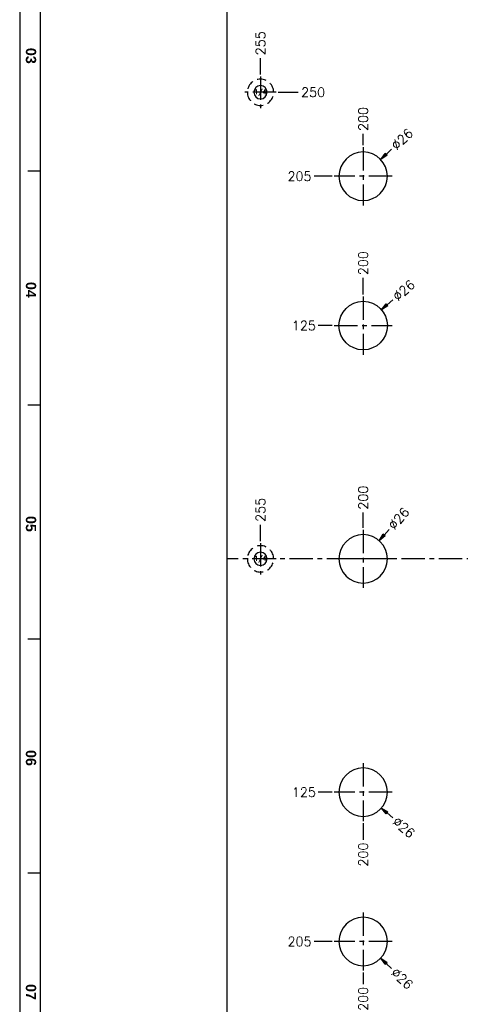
# Model space of a CAD drawing. Extents: x 2651 to 11825, y -3833 to 1075.
# Tile 55 of 256: x 2651 to 2887, y -2386 to -1858. Entities that reach past the tile are written whole.
import ezdxf
from ezdxf.enums import TextEntityAlignment as Align

# ---------------------------------------------------------------- set-up
doc = ezdxf.new("R2010")
doc.units = 0
doc.header["$LTSCALE"] = 10
doc.linetypes.add('CENTER', pattern=[2, 1.25, -0.25, 0.25, -0.25])
doc.linetypes.add('DASHED', pattern=[0.75, 0.5, -0.25])
doc.layers.get('0').update_dxf_attribs({"linetype": 'CONTINUOUS'})
doc.layers.get('Defpoints').update_dxf_attribs({"linetype": 'CONTINUOUS'})
for name, color, linetype in [('2', 7, 'CONTINUOUS'), ('95', 7, 'CONTINUOUS'), ('BOX', 4, 'CONTINUOUS'), ('CEN', 1, 'CENTER'), ('DIM', 3, 'CONTINUOUS'), ('TEXT', 4, 'CONTINUOUS')]:
    doc.layers.add(name, color=color, linetype=linetype)
doc.styles.get("Standard").update_dxf_attribs({"font": 'romans.shx'})
doc.dimstyles.new('T5', dxfattribs={"dimtxt": 5, "dimasz": 4, "dimexe": 1.5, "dimexo": 1, "dimgap": 1.5, "dimtad": 0, "dimrnd": 1.38778e-17, "dimzin": 9, "dimdsep": 46, "dimtxsty": 'Standard', "dimblk": 'CLOSED', "dimcen": 0, "dimclrd": 3, "dimclre": 3, "dimclrt": 3, "dimazin": 2, "dimtfac": 0.75, "dimtofl": 0, "dimtmove": 0, "dimatfit": 3, "dimfxl": 0, "dimtolj": 1, "dimarcsym": 0})

# ---------------------------------------------------------------- blocks, each defined once
blk = doc.blocks.new('*D2553')
at = {"layer": 'Defpoints', "color": 0}
for p in [(2761.68, -1616.5), (2761.68, -1624.36), (3034.68, -2147.36)]:
    blk.add_point(p, dxfattribs=at)
at = {"layer": 'DIM', "color": 3, "lineweight": -2}
blk.add_line((2761.68, -1623.36), (2761.68, -1616.5), dxfattribs=at)
at = {"layer": 'DIM', "color": 3, "insert": (2761.68, -1608.57), "char_height": 5, "attachment_point": 5, "rotation": 90}
blk.add_mtext('\\A1;273', dxfattribs=at)
blk = doc.blocks.new('_Closed')
at = {"color": 0, "linetype": 'ByBlock', "lineweight": -2}
for p, q in [((-1, 0.17), (0, 0)), ((-1, 0.17), (-1, -0.17)), ((0, 0), (-1, -0.17)), ((0, 0), (-1, 0))]:
    blk.add_line(p, q, dxfattribs=at)
blk = doc.blocks.new('*D2554')
at = {"layer": 'Defpoints', "color": 0}
for p in [(2779.68, -1616.5), (2779.68, -1633.9), (3034.68, -2147.36)]:
    blk.add_point(p, dxfattribs=at)
at = {"layer": 'DIM', "color": 3, "lineweight": -2}
blk.add_line((2779.68, -1632.9), (2779.68, -1616.5), dxfattribs=at)
at = {"layer": 'DIM', "color": 3, "insert": (2779.68, -1608.57), "char_height": 5, "attachment_point": 5, "rotation": 90}
blk.add_mtext('\\A1;255', dxfattribs=at)
blk = doc.blocks.new('*D2568')
at = {"layer": 'Defpoints', "color": 0}
for p in [(3034.68, -2147.36), (2779.68, -2636.15), (2779.68, -2643.9)]:
    blk.add_point(p, dxfattribs=at)
at = {"layer": 'DIM', "color": 3, "lineweight": -2}
blk.add_line((2779.68, -2642.9), (2779.68, -2636.15), dxfattribs=at)
at = {"layer": 'DIM', "color": 3, "insert": (2779.68, -2628.22), "char_height": 5, "attachment_point": 5, "rotation": 90}
blk.add_mtext('\\A1;255', dxfattribs=at)
blk = doc.blocks.new('*D2569')
at = {"layer": 'Defpoints', "color": 0}
for p in [(3034.68, -2147.36), (2788.14, -2652.36), (2796.27, -2652.36)]:
    blk.add_point(p, dxfattribs=at)
at = {"layer": 'DIM', "color": 3, "lineweight": -2}
blk.add_line((2789.14, -2652.36), (2796.27, -2652.36), dxfattribs=at)
at = {"layer": 'DIM', "color": 3, "insert": (2804.2, -2652.36), "char_height": 5, "attachment_point": 5}
blk.add_mtext('\\A1;505', dxfattribs=at)
blk = doc.blocks.new('*D2572')
at = {"layer": 'Defpoints', "color": 0}
for p in [(2788.14, -1642.36), (2799.02, -1642.36), (3034.68, -2147.36)]:
    blk.add_point(p, dxfattribs=at)
at = {"layer": 'DIM', "color": 3, "lineweight": -2}
blk.add_line((2789.14, -1642.36), (2799.02, -1642.36), dxfattribs=at)
at = {"layer": 'DIM', "color": 3, "insert": (2806.95, -1642.36), "char_height": 5, "attachment_point": 5}
blk.add_mtext('\\A1;505', dxfattribs=at)
blk = doc.blocks.new('*D2578')
at = {"layer": 'Defpoints', "color": 0}
for p in [(2834.68, -1712.91), (2834.68, -1721.76), (3034.68, -2147.36)]:
    blk.add_point(p, dxfattribs=at)
at = {"layer": 'DIM', "color": 3, "lineweight": -2}
blk.add_line((2834.68, -1720.76), (2834.68, -1712.91), dxfattribs=at)
at = {"layer": 'DIM', "color": 3, "insert": (2834.68, -1704.98), "char_height": 5, "attachment_point": 5, "rotation": 90}
blk.add_mtext('\\A1;200', dxfattribs=at)
blk = doc.blocks.new('*D2579')
at = {"layer": 'Defpoints', "color": 0}
for p in [(2809.37, -1737.36), (2819.08, -1737.36), (3034.68, -2147.36)]:
    blk.add_point(p, dxfattribs=at)
at = {"layer": 'DIM', "color": 3, "lineweight": -2}
blk.add_line((2818.08, -1737.36), (2809.37, -1737.36), dxfattribs=at)
at = {"layer": 'DIM', "color": 3, "insert": (2801.45, -1737.36), "char_height": 5, "attachment_point": 5}
blk.add_mtext('\\A1;410', dxfattribs=at)
blk = doc.blocks.new('*D2580')
at = {"layer": 'Defpoints', "color": 0}
for p in [(2809.37, -1772.36), (2819.08, -1772.36), (3034.68, -2147.36)]:
    blk.add_point(p, dxfattribs=at)
at = {"layer": 'DIM', "color": 3, "lineweight": -2}
blk.add_line((2818.08, -1772.36), (2809.37, -1772.36), dxfattribs=at)
at = {"layer": 'DIM', "color": 3, "insert": (2801.45, -1772.36), "char_height": 5, "attachment_point": 5}
blk.add_mtext('\\A1;375', dxfattribs=at)
blk = doc.blocks.new('*D2592')
at = {"layer": 'Defpoints', "color": 0}
for p in [(2834.68, -1919.58), (2834.68, -1926.76), (3034.68, -2147.36)]:
    blk.add_point(p, dxfattribs=at)
at = {"layer": 'DIM', "color": 3, "lineweight": -2}
blk.add_line((2834.68, -1925.76), (2834.68, -1919.58), dxfattribs=at)
at = {"layer": 'DIM', "color": 3, "insert": (2834.68, -1911.65), "char_height": 5, "attachment_point": 5, "rotation": 90}
blk.add_mtext('\\A1;200', dxfattribs=at)
blk = doc.blocks.new('*D2593')
at = {"layer": 'Defpoints', "color": 0}
for p in [(2808.52, -1942.36), (2819.08, -1942.36), (3034.68, -2147.36)]:
    blk.add_point(p, dxfattribs=at)
at = {"layer": 'DIM', "color": 3, "lineweight": -2}
blk.add_line((2818.08, -1942.36), (2808.52, -1942.36), dxfattribs=at)
at = {"layer": 'DIM', "color": 3, "insert": (2800.59, -1942.36), "char_height": 5, "attachment_point": 5}
blk.add_mtext('\\A1;205', dxfattribs=at)
blk = doc.blocks.new('*D2594')
at = {"layer": 'Defpoints', "color": 0}
for p in [(2779.68, -1879.04), (2779.68, -1888.9), (3034.68, -2147.36)]:
    blk.add_point(p, dxfattribs=at)
at = {"layer": 'DIM', "color": 3, "lineweight": -2}
blk.add_line((2779.68, -1887.9), (2779.68, -1879.04), dxfattribs=at)
at = {"layer": 'DIM', "color": 3, "insert": (2779.68, -1871.11), "char_height": 5, "attachment_point": 5, "rotation": 90}
blk.add_mtext('\\A1;255', dxfattribs=at)
blk = doc.blocks.new('*D2595')
at = {"layer": 'Defpoints', "color": 0}
for p in [(2788.14, -1897.36), (2799.92, -1897.36), (3034.68, -2147.36)]:
    blk.add_point(p, dxfattribs=at)
at = {"layer": 'DIM', "color": 3, "lineweight": -2}
blk.add_line((2789.14, -1897.36), (2799.92, -1897.36), dxfattribs=at)
at = {"layer": 'DIM', "color": 3, "insert": (2807.85, -1897.36), "char_height": 5, "attachment_point": 5}
blk.add_mtext('\\A1;250', dxfattribs=at)
blk = doc.blocks.new('*D2600')
at = {"layer": 'Defpoints', "color": 0}
for p in [(2834.68, -1996.84), (2834.68, -2006.76), (3034.68, -2147.36)]:
    blk.add_point(p, dxfattribs=at)
at = {"layer": 'DIM', "color": 3, "lineweight": -2}
blk.add_line((2834.68, -2005.76), (2834.68, -1996.84), dxfattribs=at)
at = {"layer": 'DIM', "color": 3, "insert": (2834.68, -1988.91), "char_height": 5, "attachment_point": 5, "rotation": 90}
blk.add_mtext('\\A1;200', dxfattribs=at)
blk = doc.blocks.new('*D2601')
at = {"layer": 'Defpoints', "color": 0}
for p in [(2810.52, -2022.36), (2819.08, -2022.36), (3034.68, -2147.36)]:
    blk.add_point(p, dxfattribs=at)
at = {"layer": 'DIM', "color": 3, "lineweight": -2}
blk.add_line((2818.08, -2022.36), (2810.52, -2022.36), dxfattribs=at)
at = {"layer": 'DIM', "color": 3, "insert": (2802.95, -2022.36), "char_height": 5, "attachment_point": 5}
blk.add_mtext('\\A1;125', dxfattribs=at)
blk = doc.blocks.new('*D2607')
at = {"layer": 'Defpoints', "color": 0}
for p in [(2779.68, -2129.06), (2779.68, -2138.9), (3034.68, -2147.36)]:
    blk.add_point(p, dxfattribs=at)
at = {"layer": 'DIM', "color": 3, "lineweight": -2}
blk.add_line((2779.68, -2137.9), (2779.68, -2129.06), dxfattribs=at)
at = {"layer": 'DIM', "color": 3, "insert": (2779.68, -2121.13), "char_height": 5, "attachment_point": 5, "rotation": 90}
blk.add_mtext('\\A1;255', dxfattribs=at)
blk = doc.blocks.new('*D2608')
at = {"layer": 'Defpoints', "color": 0}
for p in [(2834.68, -2122.5), (2834.68, -2131.76), (3034.68, -2147.36)]:
    blk.add_point(p, dxfattribs=at)
at = {"layer": 'DIM', "color": 3, "lineweight": -2}
blk.add_line((2834.68, -2130.76), (2834.68, -2122.5), dxfattribs=at)
at = {"layer": 'DIM', "color": 3, "insert": (2834.68, -2114.57), "char_height": 5, "attachment_point": 5, "rotation": 90}
blk.add_mtext('\\A1;200', dxfattribs=at)
blk = doc.blocks.new('*D2614')
at = {"layer": 'Defpoints', "color": 0}
for p in [(3034.68, -2147.36), (2834.68, -2572.96), (2834.68, -2581.8)]:
    blk.add_point(p, dxfattribs=at)
at = {"layer": 'DIM', "color": 3, "lineweight": -2}
blk.add_line((2834.68, -2573.96), (2834.68, -2581.8), dxfattribs=at)
at = {"layer": 'DIM', "color": 3, "insert": (2834.68, -2589.73), "char_height": 5, "attachment_point": 5, "rotation": 90}
blk.add_mtext('\\A1;200', dxfattribs=at)
blk = doc.blocks.new('*D2615')
at = {"layer": 'Defpoints', "color": 0}
for p in [(3034.68, -2147.36), (2809.37, -2557.36), (2819.08, -2557.36)]:
    blk.add_point(p, dxfattribs=at)
at = {"layer": 'DIM', "color": 3, "lineweight": -2}
blk.add_line((2818.08, -2557.36), (2809.37, -2557.36), dxfattribs=at)
at = {"layer": 'DIM', "color": 3, "insert": (2801.45, -2557.36), "char_height": 5, "attachment_point": 5}
blk.add_mtext('\\A1;410', dxfattribs=at)
blk = doc.blocks.new('*D2616')
at = {"layer": 'Defpoints', "color": 0}
for p in [(3034.68, -2147.36), (2809.37, -2522.36), (2819.08, -2522.36)]:
    blk.add_point(p, dxfattribs=at)
at = {"layer": 'DIM', "color": 3, "lineweight": -2}
blk.add_line((2818.08, -2522.36), (2809.37, -2522.36), dxfattribs=at)
at = {"layer": 'DIM', "color": 3, "insert": (2801.45, -2522.36), "char_height": 5, "attachment_point": 5}
blk.add_mtext('\\A1;375', dxfattribs=at)
blk = doc.blocks.new('*D2628')
at = {"layer": 'Defpoints', "color": 0}
for p in [(3034.68, -2147.36), (2834.68, -2367.96), (2834.68, -2375.14)]:
    blk.add_point(p, dxfattribs=at)
at = {"layer": 'DIM', "color": 3, "lineweight": -2}
blk.add_line((2834.68, -2368.96), (2834.68, -2375.14), dxfattribs=at)
at = {"layer": 'DIM', "color": 3, "insert": (2834.68, -2383.07), "char_height": 5, "attachment_point": 5, "rotation": 90}
blk.add_mtext('\\A1;200', dxfattribs=at)
blk = doc.blocks.new('*D2629')
at = {"layer": 'Defpoints', "color": 0}
for p in [(3034.68, -2147.36), (2808.52, -2352.36), (2819.08, -2352.36)]:
    blk.add_point(p, dxfattribs=at)
at = {"layer": 'DIM', "color": 3, "lineweight": -2}
blk.add_line((2818.08, -2352.36), (2808.52, -2352.36), dxfattribs=at)
at = {"layer": 'DIM', "color": 3, "insert": (2800.59, -2352.36), "char_height": 5, "attachment_point": 5}
blk.add_mtext('\\A1;205', dxfattribs=at)
blk = doc.blocks.new('*D2630')
at = {"layer": 'Defpoints', "color": 0}
for p in [(3034.68, -2147.36), (2779.68, -2405.82), (2779.68, -2415.67)]:
    blk.add_point(p, dxfattribs=at)
at = {"layer": 'DIM', "color": 3, "lineweight": -2}
blk.add_line((2779.68, -2406.82), (2779.68, -2415.67), dxfattribs=at)
at = {"layer": 'DIM', "color": 3, "insert": (2779.68, -2423.6), "char_height": 5, "attachment_point": 5, "rotation": 90}
blk.add_mtext('\\A1;255', dxfattribs=at)
blk = doc.blocks.new('*D2631')
at = {"layer": 'Defpoints', "color": 0}
for p in [(3034.68, -2147.36), (2788.14, -2397.36), (2799.92, -2397.36)]:
    blk.add_point(p, dxfattribs=at)
at = {"layer": 'DIM', "color": 3, "lineweight": -2}
blk.add_line((2789.14, -2397.36), (2799.92, -2397.36), dxfattribs=at)
at = {"layer": 'DIM', "color": 3, "insert": (2807.85, -2397.36), "char_height": 5, "attachment_point": 5}
blk.add_mtext('\\A1;250', dxfattribs=at)
blk = doc.blocks.new('*D2636')
at = {"layer": 'Defpoints', "color": 0}
for p in [(3034.68, -2147.36), (2834.68, -2287.96), (2834.68, -2297.88)]:
    blk.add_point(p, dxfattribs=at)
at = {"layer": 'DIM', "color": 3, "lineweight": -2}
blk.add_line((2834.68, -2288.96), (2834.68, -2297.88), dxfattribs=at)
at = {"layer": 'DIM', "color": 3, "insert": (2834.68, -2305.8), "char_height": 5, "attachment_point": 5, "rotation": 90}
blk.add_mtext('\\A1;200', dxfattribs=at)
blk = doc.blocks.new('*D2637')
at = {"layer": 'Defpoints', "color": 0}
for p in [(3034.68, -2147.36), (2810.52, -2272.36), (2819.08, -2272.36)]:
    blk.add_point(p, dxfattribs=at)
at = {"layer": 'DIM', "color": 3, "lineweight": -2}
blk.add_line((2818.08, -2272.36), (2810.52, -2272.36), dxfattribs=at)
at = {"layer": 'DIM', "color": 3, "insert": (2802.95, -2272.36), "char_height": 5, "attachment_point": 5}
blk.add_mtext('\\A1;125', dxfattribs=at)
blk = doc.blocks.new('*D2643')
at = {"layer": 'Defpoints', "color": 0}
for p in [(2844.09, -1933.39), (2825.28, -1951.33)]:
    blk.add_point(p, dxfattribs=at)
at = {"layer": 'DIM', "color": 3, "lineweight": -2}
blk.add_line((2849.88, -1927.87), (2846.99, -1930.63), dxfattribs=at)
at = {"layer": 'DIM', "color": 3, "lineweight": -2, "xscale": 4, "yscale": 4, "zscale": 4, "rotation": 223.6341206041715}
blk.add_blockref('_Closed', (2844.09, -1933.39), dxfattribs=at)
at = {"layer": 'DIM', "color": 3, "insert": (2855.54, -1922.48), "char_height": 5, "attachment_point": 5, "rotation": 43.6341}
blk.add_mtext('\\A1;∅26', dxfattribs=at)
blk = doc.blocks.new('*D2644')
at = {"layer": 'Defpoints', "color": 0}
for p in [(2844.51, -2013.84), (2824.86, -2030.87)]:
    blk.add_point(p, dxfattribs=at)
at = {"layer": 'DIM', "color": 3, "lineweight": -2}
blk.add_line((2850.55, -2008.6), (2847.53, -2011.22), dxfattribs=at)
at = {"layer": 'DIM', "color": 3, "lineweight": -2, "xscale": 4, "yscale": 4, "zscale": 4, "rotation": 220.9195452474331}
blk.add_blockref('_Closed', (2844.51, -2013.84), dxfattribs=at)
at = {"layer": 'DIM', "color": 3, "insert": (2856.45, -2003.49), "char_height": 5, "attachment_point": 5, "rotation": 40.9195}
blk.add_mtext('\\A1;∅26', dxfattribs=at)
blk = doc.blocks.new('*D2646')
at = {"layer": 'Defpoints', "color": 0}
for p in [(2843.28, -2137.61), (2826.09, -2157.11)]:
    blk.add_point(p, dxfattribs=at)
at = {"layer": 'DIM', "color": 3, "lineweight": -2}
blk.add_line((2848.57, -2131.61), (2845.93, -2134.61), dxfattribs=at)
at = {"layer": 'DIM', "color": 3, "lineweight": -2, "xscale": 4, "yscale": 4, "zscale": 4, "rotation": 228.5884822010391}
blk.add_blockref('_Closed', (2843.28, -2137.61), dxfattribs=at)
at = {"layer": 'DIM', "color": 3, "insert": (2853.74, -2125.75), "char_height": 5, "attachment_point": 5, "rotation": 48.5885}
blk.add_mtext('\\A1;∅26', dxfattribs=at)
blk = doc.blocks.new('*D2656')
at = {"layer": 'Defpoints', "color": 0}
for p in [(2825.28, -2343.39), (2844.09, -2361.33)]:
    blk.add_point(p, dxfattribs=at)
at = {"layer": 'DIM', "color": 3, "lineweight": -2}
blk.add_line((2849.88, -2366.85), (2846.99, -2364.09), dxfattribs=at)
at = {"layer": 'DIM', "color": 3, "lineweight": -2, "xscale": 4, "yscale": 4, "zscale": 4, "rotation": 136.3658793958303}
blk.add_blockref('_Closed', (2844.09, -2361.33), dxfattribs=at)
at = {"layer": 'DIM', "color": 3, "insert": (2855.54, -2372.24), "char_height": 5, "attachment_point": 5, "rotation": 316.3659}
blk.add_mtext('\\A1;∅26', dxfattribs=at)
blk = doc.blocks.new('*D2657')
at = {"layer": 'Defpoints', "color": 0}
for p in [(2824.86, -2263.84), (2844.51, -2280.87)]:
    blk.add_point(p, dxfattribs=at)
at = {"layer": 'DIM', "color": 3, "lineweight": -2}
blk.add_line((2850.55, -2286.11), (2847.53, -2283.49), dxfattribs=at)
at = {"layer": 'DIM', "color": 3, "lineweight": -2, "xscale": 4, "yscale": 4, "zscale": 4, "rotation": 139.0804547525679}
blk.add_blockref('_Closed', (2844.51, -2280.87), dxfattribs=at)
at = {"layer": 'DIM', "color": 3, "insert": (2856.45, -2291.23), "char_height": 5, "attachment_point": 5, "rotation": 319.0805}
blk.add_mtext('\\A1;∅26', dxfattribs=at)
blk = doc.blocks.new('QQQ')
at = {"color": 4}
for p, q in [((-1111.2, 2143.08), (-1117.2, 2143.08)), ((-1111.2, 2029.08), (-1117.2, 2029.08)), ((-1111.2, 1915.08), (-1117.2, 1915.08)), ((-1111.2, 1801.08), (-1117.2, 1801.08))]:
    blk.add_line(p, q, dxfattribs=at)
at = {"layer": 'BOX', "color": 3}
for points in [[(-1121.2, 2485.08), (-1121.2, 1345.08), (-301.2, 1345.08), (-301.2, 2485.08)], [(-1111.2, 2475.08), (-1111.2, 1355.08), (-311.2, 1355.08), (-311.2, 2475.08)]]:
    blk.add_lwpolyline(points, close=True, dxfattribs=at)
at = {"color": 4, "char_height": 5, "attachment_point": 1, "rotation": 270}
for s, insert in [('{\\fArial|b1|i0|c0|p34;\\C6;03}', (-1113.2, 2203.08)), ('{\\fArial|b1|i0|c0|p34;\\C6;04}', (-1113.2, 2089.08)), ('{\\fArial|b1|i0|c0|p34;\\C6;05}', (-1113.2, 1975.08)), ('{\\fArial|b1|i0|c0|p34;\\C6;06}', (-1113.2, 1861.08)), ('{\\fArial|b1|i0|c0|p34;\\C6;07}', (-1113.2, 1747.08))]:
    blk.add_mtext_dynamic_manual_height_columns(s, width=8, gutter_width=12.5, heights=[0], dxfattribs=dict(at, insert=insert))

msp = doc.modelspace()

# ---------------------------------------------------------------- linework, layer by layer
at = {"layer": '2', "color": 2, "linetype": 'CENTER'}
msp.add_line((3307.684, -2147.358), (2761.684, -2147.358), dxfattribs=at)
at = {"layer": '95', "color": 7, "linetype": 'Continuous'}
msp.add_line((2761.684, -1624.358), (2761.684, -2670.358), dxfattribs=at)
at = {"layer": '95', "color": 6, "linetype": 'DASHED', "extrusion": (0, 0, -1)}
for centre in [(-2779.684, -1897.358), (-2779.684, -2147.358)]:
    msp.add_circle(centre, 7.049, dxfattribs=at)
at = {"layer": '95', "color": 7, "linetype": 'Continuous', "extrusion": (0, 0, -1)}
for centre, radius in [((-2779.684, -1897.358), 3.556), ((-2834.684, -1942.358), 13), ((-2834.684, -2147.358), 13), ((-2779.684, -2147.358), 3.556), ((-2834.684, -2272.358), 13), ((-2834.684, -2352.358), 13)]:
    msp.add_circle(centre, radius, dxfattribs=at)
at = {"layer": '95', "color": 7, "linetype": 'Continuous'}
msp.add_circle((2834.684, -2022.358), 13, dxfattribs=at)
at = {"layer": 'CEN'}
for p, q in [((2779.684, -1888.9), (2779.684, -1905.816)), ((2788.142, -1897.358), (2771.226, -1897.358)), ((2834.684, -1926.758), (2834.684, -1957.958)), ((2850.284, -1942.358), (2819.084, -1942.358)), ((2834.684, -2006.758), (2834.684, -2037.958)), ((2819.084, -2022.358), (2850.284, -2022.358)), ((2834.684, -2131.758), (2834.684, -2162.958)), ((2779.684, -2138.9), (2779.684, -2155.816)), ((2788.142, -2147.358), (2771.226, -2147.358)), ((2850.284, -2147.358), (2819.084, -2147.358)), ((2834.684, -2256.758), (2834.684, -2287.958)), ((2850.284, -2272.358), (2819.084, -2272.358)), ((2834.684, -2336.758), (2834.684, -2367.958)), ((2850.284, -2352.358), (2819.084, -2352.358))]:
    msp.add_line(p, q, dxfattribs=at)

# ---------------------------------------------------------------- block references
at = {"layer": 'DIM', "xscale": 1.1, "yscale": 1.1, "zscale": 1.1}
msp.add_blockref('QQQ', (3884.005, -4296.947), dxfattribs=at)

# ---------------------------------------------------------------- texts
at = {"layer": 'TEXT'}
for p in [(2779.684, -1897.358), (2779.684, -2147.358)]:
    msp.add_text('1/4', height=2.5, dxfattribs=at).set_placement(p, align=Align.MIDDLE)

# ---------------------------------------------------------------- dimensions: what is measured, and where the dimension line sits
at = {"layer": 'DIM'}
for feature_location, offset, dtype, picture, middle in [((2761.684, -1624.358), (0, 7.859), 1, '*D2553', (2761.684, -1608.571)), ((2779.684, -1633.9), (0, 17.401), 1, '*D2554', (2779.684, -1608.571)), ((2788.142, -1642.358), (10.879, 0), 0, '*D2572', (2806.95, -1642.358)), ((2834.684, -1721.758), (0, 8.845), 1, '*D2578', (2834.684, -1704.985)), ((2819.084, -1737.358), (-9.71, 0), 0, '*D2579', (2801.445, -1737.358)), ((2819.084, -1772.358), (-9.71, 0), 0, '*D2580', (2801.445, -1772.358)), ((2779.684, -1888.9), (0, 9.858), 1, '*D2594', (2779.684, -1871.113)), ((2788.142, -1897.358), (11.78, 0), 0, '*D2595', (2807.851, -1897.358)), ((2834.684, -1926.758), (0, 7.179), 1, '*D2592', (2834.684, -1911.651)), ((2819.084, -1942.358), (-10.564, 0), 0, '*D2593', (2800.591, -1942.358)), ((2834.684, -2006.758), (0, 9.917), 1, '*D2600', (2834.684, -1988.912)), ((2819.084, -2022.358), (-8.563, 0), 0, '*D2601', (2802.95, -2022.358)), ((2834.684, -2131.758), (0, 9.257), 1, '*D2608', (2834.684, -2114.572)), ((2779.684, -2138.9), (0, 9.84), 1, '*D2607', (2779.684, -2121.132)), ((2779.684, -2643.9), (0, 7.749), 1, '*D2568', (2779.684, -2628.223)), ((2779.684, -2405.816), (0, -9.858), 1, '*D2630', (2779.684, -2423.603)), ((2788.142, -2652.358), (8.129, 0), 0, '*D2569', (2804.2, -2652.358)), ((2788.142, -2397.358), (11.78, 0), 0, '*D2631', (2807.851, -2397.358)), ((2819.084, -2352.358), (-10.564, 0), 0, '*D2629', (2800.591, -2352.358)), ((2819.084, -2557.358), (-9.71, 0), 0, '*D2615', (2801.445, -2557.358)), ((2819.084, -2522.358), (-9.71, 0), 0, '*D2616', (2801.445, -2522.358)), ((2819.084, -2272.358), (-8.563, 0), 0, '*D2637', (2802.95, -2272.358)), ((2834.684, -2572.958), (0, -8.845), 1, '*D2614', (2834.684, -2589.731)), ((2834.684, -2367.958), (0, -7.179), 1, '*D2628', (2834.684, -2383.065)), ((2834.684, -2287.958), (0, -9.917), 1, '*D2636', (2834.684, -2305.804))]:
    dim = msp.add_ordinate_dim(feature_location=feature_location, offset=offset, dtype=dtype, origin=(3034.684, -2147.358), dimstyle='T5', dxfattribs=at)
    dim.commit()
    dim.dimension.update_dxf_attribs({"geometry": picture, "text_midpoint": middle})
for p1, p2, picture, middle in [((2825.275, -1951.329), (2844.093, -1933.387), '*D2643', (2855.535, -1922.478)), ((2824.861, -2030.873), (2844.507, -2013.843), '*D2644', (2856.453, -2003.488)), ((2826.085, -2157.108), (2843.283, -2137.608), '*D2646', (2853.741, -2125.751)), ((2824.861, -2263.843), (2844.507, -2280.873), '*D2657', (2856.453, -2291.228)), ((2825.275, -2343.387), (2844.093, -2361.329), '*D2656', (2855.535, -2372.238))]:
    dim = msp.add_diameter_dim_2p(p1=p1, p2=p2, dimstyle='T5', dxfattribs=at)
    dim.commit()
    dim.dimension.update_dxf_attribs({"geometry": picture, "text_midpoint": middle})

doc.saveas('drawing.dxf')
